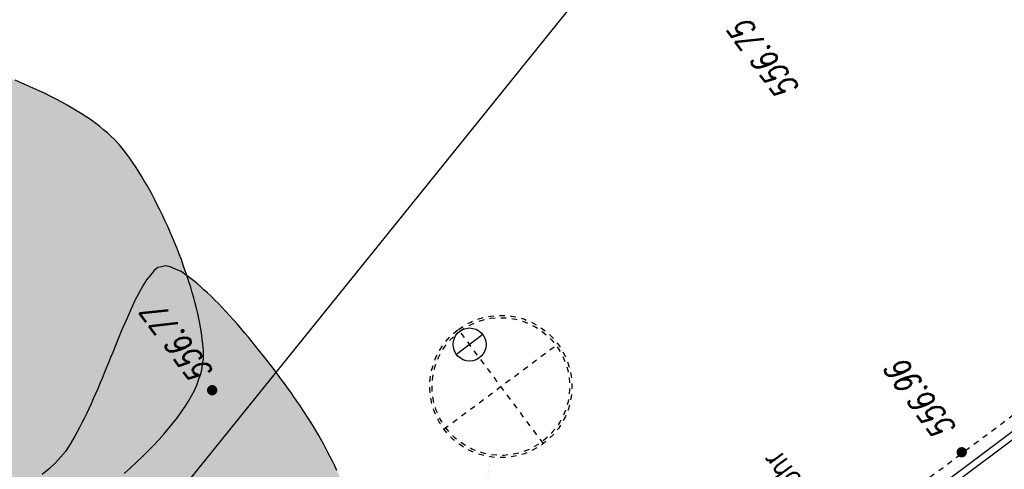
# Model space of a CAD drawing. Header units: metres. Extents: x 2 to 485, y 6 to 594.
# Tile 148 of 176: x 269 to 287, y 401 to 409. Entities that reach past the tile are written whole.
import ezdxf
from ezdxf.enums import TextEntityAlignment as Align

# ---------------------------------------------------------------- set-up
doc = ezdxf.new("R2010")
doc.units = ezdxf.units.M
doc.header["$LTSCALE"] = 0.0125
doc.linetypes.add('237-14_Züricher Str._GL_3_RW_2014-11-28_bea$0$STRICHLINIE2', pattern=[9.524999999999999, 6.35, -3.175])
doc.linetypes.add('260241_A_bea$0$PUNKTIERT', pattern=[0.2, 0, -0.2])
for name, color, linetype in [('237-14_Züricher Str._GL_3_RW_2014-11-28_bea$0$_GRU_Regenwasser', 150, '237-14_Züricher Str._GL_3_RW_2014-11-28_bea$0$STRICHLINIE2'), ('237-14_Züricher Str._GL_3_RW_2014-11-28_bea$0$_GRU_Symbole', 51, 'Continuous'), ('260241_A_bea$0$B07_FLSTGR', 9, 'Continuous'), ('260241_A_bea$0$B10_GEBAEUDE', 1, 'Continuous'), ('260241_A_bea$0$B13_GEB_ZUBEHOER', 12, 'Continuous'), ('260241_A_bea$0$B25_EINFASS_GEPKT', 7, '260241_A_bea$0$PUNKTIERT'), ('260241_A_bea$0$B31_BEWLIN', 3, 'Continuous'), ('260241_A_bea$0$B34_ZUBEHOER_1', 6, 'Continuous'), ('260241_A_bea$0$B53_HAUPTHOEHEN', 4, 'Continuous'), ('260241_A_bea$0$B54_HOEHEN', 253, 'Continuous')]:
    doc.layers.add(name, color=color, linetype=linetype)
doc.layers.add('260241_A_bea$0$f_fill_baum', color=86, linetype='Continuous', lineweight=18)
doc.styles.add('260241_A_bea$0$ROMANS', font='ROMANS')

# ---------------------------------------------------------------- blocks, each defined once
blk = doc.blocks.new('260241_A_bea$0$HOEHENPKT_ZENTR')
at = {"const_width": 0.75}
blk.add_lwpolyline([(-0.375, 0, 1), (0.375, 0, 1)], format="xyb", close=True, dxfattribs=at)

msp = doc.modelspace()

# ---------------------------------------------------------------- hatches: boundary and pattern name
at = {"layer": '260241_A_bea$0$f_fill_baum'}
h = msp.add_hatch(color=256, dxfattribs=at)
h.dxf.hatch_style = 1
h.paths.add_polyline_path([(257.7038542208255, 399.4094537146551), (257.7299992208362, 399.3364407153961), (257.7639992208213, 399.2604407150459), (257.8039992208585, 399.1814407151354), (257.8449992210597, 399.1034407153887), (257.8929992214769, 399.0224407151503), (257.9459992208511, 398.939440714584), (257.9989992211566, 398.8564407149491), (258.0579992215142, 398.7714407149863), (258.1219992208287, 398.6854407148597), (258.1849992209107, 398.5984407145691), (258.2529992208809, 398.5104407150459), (258.3259992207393, 398.4214407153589), (258.3989992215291, 398.3334407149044), (258.4769992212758, 398.2454407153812), (258.5579992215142, 398.1564407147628), (258.6379992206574, 398.0674407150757), (258.7219992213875, 397.9784407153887), (258.8089992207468, 397.8894407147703), (258.8959992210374, 397.8014407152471), (258.9859992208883, 397.7134407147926), (259.0779992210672, 397.627440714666), (259.169999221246, 397.5414407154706), (259.2649992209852, 397.4564407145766), (259.3609992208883, 397.3734407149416), (259.4569992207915, 397.2904407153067), (259.5539992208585, 397.2094407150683), (259.6519992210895, 397.1304407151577), (259.7489992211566, 397.0514407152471), (259.8469992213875, 396.974440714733), (259.9449992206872, 396.9004407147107), (260.0429992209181, 396.8274407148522), (260.1409992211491, 396.7574407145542), (260.2389992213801, 396.6914407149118), (260.3369992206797, 396.6254407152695), (260.4339992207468, 396.5634407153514), (260.5299992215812, 396.5054407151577), (260.6249992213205, 396.447440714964), (260.7179992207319, 396.3934407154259), (260.8089992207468, 396.3444407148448), (260.9009992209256, 396.2964407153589), (260.9909992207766, 396.2534407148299), (261.0779992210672, 396.2154407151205), (261.2499992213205, 396.1394407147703), (261.4099992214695, 396.0864407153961), (261.5530422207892, 396.0610397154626), (261.7299992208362, 396.0294407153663), (261.9299992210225, 396.0324407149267), (262.1469992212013, 396.0624407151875), (262.2549992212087, 396.0774407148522), (262.3679992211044, 396.099440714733), (262.4839992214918, 396.127440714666), (262.599999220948, 396.1554407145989), (262.7199992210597, 396.189440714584), (262.8429992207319, 396.2294407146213), (262.9659992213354, 396.2694407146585), (263.0919992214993, 396.314440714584), (263.2199992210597, 396.3644407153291), (263.3479992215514, 396.4154407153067), (263.4779992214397, 396.4704407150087), (263.6099992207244, 396.5294407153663), (263.7419992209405, 396.5884407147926), (263.8749992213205, 396.6504407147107), (264.008999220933, 396.7164407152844), (264.1429992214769, 396.7814407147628), (264.2769992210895, 396.849440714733), (264.4109992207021, 396.920440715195), (264.544999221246, 396.9914407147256), (264.6799992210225, 397.064440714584), (264.8139992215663, 397.1394407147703), (264.9479992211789, 397.2144407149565), (265.0819992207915, 397.2914407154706), (265.2139992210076, 397.3694407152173), (265.3459992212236, 397.4464407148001), (265.4769992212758, 397.5244407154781), (265.6059992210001, 397.6034407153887), (265.7349992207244, 397.6814407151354), (265.8609992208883, 397.759440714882), (265.9849992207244, 397.8364407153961), (266.1089992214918, 397.9144407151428), (266.2309992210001, 397.9914407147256), (266.348999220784, 398.0674407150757), (266.4669992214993, 398.142440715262), (266.5809992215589, 398.2164407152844), (266.6909992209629, 398.2884407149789), (266.801999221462, 398.3604407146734), (266.9079992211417, 398.4304407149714), (267.009999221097, 398.4974407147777), (267.1119992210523, 398.564440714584), (267.2089992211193, 398.6284407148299), (267.3015522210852, 398.6897187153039), (267.3949992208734, 398.7514407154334), (267.4949992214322, 398.8174407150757), (267.599999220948, 398.8864407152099), (267.7059992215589, 398.9564407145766), (267.8169992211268, 399.0294407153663), (267.9319992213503, 399.1064407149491), (268.0469992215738, 399.1824407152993), (268.1649992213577, 399.2624407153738), (268.2859992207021, 399.3444407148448), (268.4069992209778, 399.4264407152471), (268.5309992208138, 399.5114407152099), (268.6559992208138, 399.5984407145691), (268.7819992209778, 399.6864407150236), (268.9099992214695, 399.7764407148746), (269.0389992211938, 399.8684407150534), (269.1669992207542, 399.9594407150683), (269.2959992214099, 400.0534407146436), (269.4239992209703, 400.1484407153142), (269.551999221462, 400.2444407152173), (269.6799992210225, 400.3414407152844), (269.8069992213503, 400.439440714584), (269.9339992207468, 400.5384407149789), (270.0599992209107, 400.6384407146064), (270.1829992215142, 400.7394407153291), (270.3059992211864, 400.8404407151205), (270.4259992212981, 400.9414407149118), (270.5429992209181, 401.0434407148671), (270.6589992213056, 401.1454407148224), (270.7709992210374, 401.2474407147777), (270.8789992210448, 401.349440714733), (270.9869992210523, 401.4514407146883), (271.0909992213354, 401.5534407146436), (271.1889992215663, 401.6554407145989), (271.286999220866, 401.7584407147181), (271.3789992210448, 401.8604407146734), (271.4639992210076, 401.9624407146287), (271.5489992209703, 402.0634407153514), (271.626999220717, 402.1634407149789), (271.696999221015, 402.2624407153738), (271.766999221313, 402.3624407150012), (271.8289992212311, 402.4614407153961), (271.8819992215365, 402.5584407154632), (271.9349992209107, 402.6554407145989), (271.9789992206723, 402.7504407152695), (272.0119992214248, 402.8444407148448), (272.044999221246, 402.9374407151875), (272.0679992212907, 403.0284407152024), (272.0809672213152, 403.118201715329), (272.0969992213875, 403.2384407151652), (272.0969992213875, 403.3814407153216), (272.0819992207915, 403.5394407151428), (272.0659992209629, 403.6964407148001), (272.0359992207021, 403.8694407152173), (271.9939992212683, 404.052440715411), (271.9729992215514, 404.1444407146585), (271.9489992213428, 404.2384407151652), (271.9229992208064, 404.3344407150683), (271.8959992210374, 404.4304407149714), (271.8669992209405, 404.5274407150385), (271.8349992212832, 404.6264407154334), (271.8029992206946, 404.7254407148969), (271.7689992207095, 404.8254407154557), (271.7329992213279, 404.9254407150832), (271.6979992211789, 405.0264407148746), (271.6599992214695, 405.127440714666), (271.6199992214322, 405.2284407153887), (271.579999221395, 405.3284407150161), (271.5379992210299, 405.4284407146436), (271.4949992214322, 405.5274407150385), (271.4509992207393, 405.6264407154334), (271.4059992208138, 405.7234407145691), (271.3599992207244, 405.8194407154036), (271.3139992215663, 405.9154407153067), (271.266999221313, 406.0104407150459), (271.2189992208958, 406.1024407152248), (271.1709992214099, 406.1944407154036), (271.1229992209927, 406.2844407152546), (271.0739992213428, 406.3714407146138), (271.0239992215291, 406.4574407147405), (270.973999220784, 406.5404407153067), (270.9239992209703, 406.6204407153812), (270.8739992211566, 406.7004407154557), (270.8239992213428, 406.7764407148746), (270.7739992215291, 406.8474407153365), (270.6729992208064, 406.9894407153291), (270.5729992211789, 407.1124407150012), (270.4751822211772, 407.2124077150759), (270.4179992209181, 407.2694407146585), (270.3549992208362, 407.3264407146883), (270.2859992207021, 407.3834407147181), (270.2169992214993, 407.4414407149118), (270.1429992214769, 407.4984407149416), (270.0629992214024, 407.5554407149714), (269.9829992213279, 407.6114407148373), (269.8969992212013, 407.6674407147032), (269.8069992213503, 407.7224407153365), (269.7169992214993, 407.7764407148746), (269.6219992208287, 407.830440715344), (269.5239992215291, 407.8834407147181), (269.4259992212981, 407.9364407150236), (269.3249992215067, 407.9884407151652), (269.2209992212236, 408.0394407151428), (269.1159992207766, 408.0904407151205), (269.0079992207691, 408.1394407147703), (268.8979992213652, 408.1874407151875), (268.7879992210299, 408.2354407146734), (268.6759992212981, 408.2814407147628), (268.5629992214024, 408.3264407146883), (268.4499992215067, 408.3714407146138), (268.3349992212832, 408.4154407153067), (268.2199992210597, 408.4574407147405), (268.1049992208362, 408.4994407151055), (267.9889992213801, 408.5394407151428), (267.8729992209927, 408.5774407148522), (267.7559992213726, 408.6144407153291), (267.6399992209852, 408.6494407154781), (267.5239992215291, 408.6824407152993), (267.4079992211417, 408.7154407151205), (267.2929992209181, 408.7464407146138), (267.1799992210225, 408.7754407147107), (267.0669992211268, 408.8044407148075), (266.954999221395, 408.830440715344), (266.8459992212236, 408.8544407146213), (266.7359992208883, 408.877440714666), (266.6289992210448, 408.8984407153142), (266.5239992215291, 408.9164407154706), (266.419999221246, 408.9344407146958), (266.3189992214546, 408.9494407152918), (266.2219992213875, 408.9614407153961), (266.0269992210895, 408.9854407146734), (265.8469992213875, 408.9964407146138), (265.6882892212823, 408.9943247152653), (265.5649992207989, 408.9914407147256), (265.4349992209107, 408.9814407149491), (265.2999992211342, 408.9634407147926), (265.1649992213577, 408.9454407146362), (265.0239992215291, 408.920440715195), (264.8779992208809, 408.8874407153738), (264.731999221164, 408.8544407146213), (264.5809992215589, 408.814440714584), (264.426999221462, 408.767440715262), (264.2719992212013, 408.7204407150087), (264.1129992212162, 408.6664407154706), (263.9509992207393, 408.6064407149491), (263.7899992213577, 408.5474407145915), (263.6259992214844, 408.482440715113), (263.4609992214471, 408.412440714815), (263.294999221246, 408.3424407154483), (263.1279992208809, 408.2664407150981), (262.9599992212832, 408.1864407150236), (262.8759992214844, 408.1464407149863), (262.7919992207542, 408.1054407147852), (262.7079992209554, 408.0634407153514), (262.6239992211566, 408.0214407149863), (262.5399992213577, 407.9774407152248), (262.4559992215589, 407.9324407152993), (262.3719992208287, 407.8884407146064), (262.2889992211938, 407.8434407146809), (262.2059992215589, 407.7974407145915), (262.1229992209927, 407.7514407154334), (262.0399992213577, 407.7044407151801), (261.9579992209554, 407.6574407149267), (261.8749992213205, 407.6094407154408), (261.7929992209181, 407.5604407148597), (261.7109992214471, 407.5114407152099), (261.6289992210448, 407.4624407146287), (261.5479992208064, 407.412440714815), (261.4679992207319, 407.3624407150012), (261.3879992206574, 407.3114407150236), (261.3079992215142, 407.2604407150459), (261.2289992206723, 407.2084407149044), (261.1499992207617, 407.1564407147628), (261.071999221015, 407.1034407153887), (260.9939992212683, 407.0504407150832), (260.9169992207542, 406.9974407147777), (260.8409992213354, 406.9444407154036), (260.7659992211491, 406.8904407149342), (260.6899992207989, 406.8364407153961), (260.614999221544, 406.7824407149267), (260.5419992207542, 406.7274407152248), (260.4689992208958, 406.6724407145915), (260.3979992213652, 406.6174407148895), (260.3279992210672, 406.5624407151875), (260.2579992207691, 406.5074407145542), (260.1889992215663, 406.4524407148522), (260.1219992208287, 406.3974407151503), (259.9869992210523, 406.2864407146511), (259.8579992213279, 406.1744407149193), (259.7359992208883, 406.0624407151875), (259.6139992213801, 405.9504407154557), (259.4989992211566, 405.8394407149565), (259.3929992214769, 405.7284407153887), (259.2859992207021, 405.6174407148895), (259.1879992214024, 405.5074407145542), (259.098999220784, 405.3994407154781), (259.008999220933, 405.2904407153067), (258.9279992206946, 405.1824407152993), (258.8584742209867, 405.0768497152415), (258.8069992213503, 404.9984407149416), (258.7549992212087, 404.9134407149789), (258.7039992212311, 404.822440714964), (258.6529992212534, 404.7314407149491), (258.6029992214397, 404.634440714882), (258.5529992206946, 404.5314407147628), (258.5029992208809, 404.4284407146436), (258.4539992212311, 404.3204407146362), (258.4059992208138, 404.2074407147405), (258.356999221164, 404.0944407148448), (258.3089992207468, 403.9764407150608), (258.2619992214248, 403.8544407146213), (258.2159992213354, 403.7334407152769), (258.1709992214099, 403.6084407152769), (258.1279992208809, 403.4804407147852), (258.0839992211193, 403.3514407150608), (258.0419992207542, 403.2204407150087), (258.001999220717, 403.0874407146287), (257.9619992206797, 402.9544407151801), (257.9239992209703, 402.8194407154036), (257.8879992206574, 402.6834407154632), (257.8529992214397, 402.5484407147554), (257.8199992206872, 402.412440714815), (257.7899992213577, 402.2754407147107), (257.758999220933, 402.1384407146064), (257.7309992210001, 402.0014407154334), (257.7059992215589, 401.8654407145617), (257.6799992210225, 401.7284407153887), (257.6569992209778, 401.5924407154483), (257.6369992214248, 401.4574407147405), (257.6169992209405, 401.3234407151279), (257.6009992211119, 401.1904407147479), (257.5879992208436, 401.0604407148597), (257.5759992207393, 400.9314407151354), (257.5669992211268, 400.8044407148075), (257.5619992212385, 400.6804407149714), (257.5569992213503, 400.5564407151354), (257.5549992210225, 400.4354407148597), (257.5579992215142, 400.3184407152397), (257.5609992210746, 400.2024407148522), (257.5679992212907, 400.0904407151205), (257.579999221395, 399.9834407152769), (257.6019992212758, 399.7694407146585), (257.641999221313, 399.5754407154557)])
h = msp.add_hatch(color=256, dxfattribs=at)
h.dxf.hatch_style = 1
h.paths.add_polyline_path([(269.5021612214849, 401.444010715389), (269.4124772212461, 401.3391137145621), (269.2994772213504, 401.2341137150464), (269.1704772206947, 401.1291137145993), (269.1054772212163, 401.0761137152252), (269.0354772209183, 401.0231137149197), (268.9624772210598, 400.9701137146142), (268.8904772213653, 400.9171137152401), (268.8144772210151, 400.8641137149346), (268.7364772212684, 400.8111137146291), (268.6584772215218, 400.758113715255), (268.5774772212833, 400.7051137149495), (268.495477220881, 400.652113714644), (268.4144772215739, 400.6001137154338), (268.3314772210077, 400.5481137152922), (268.2474772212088, 400.4961137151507), (268.16347722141, 400.4441137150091), (268.0794772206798, 400.3921137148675), (267.995477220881, 400.340113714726), (267.9104772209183, 400.2871137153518), (267.8254772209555, 400.2351137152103), (267.7424772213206, 400.1831137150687), (267.6594772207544, 400.1311137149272), (267.5784772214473, 400.0791137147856), (267.4994772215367, 400.027113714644), (267.4204772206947, 399.9761137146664), (267.343477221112, 399.9251137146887), (267.2694772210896, 399.875113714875), (267.1954772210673, 399.8241137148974), (267.1244772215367, 399.7741137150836), (267.0574772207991, 399.7241137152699), (266.9894772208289, 399.6741137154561), (266.9264772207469, 399.6241137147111), (266.8674772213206, 399.5751137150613), (266.7514772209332, 399.4771137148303), (266.6544772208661, 399.3801137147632), (266.5844772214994, 399.2861137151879), (266.5154772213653, 399.1921137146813), (266.4724772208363, 399.1011137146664), (266.4647532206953, 399.0122217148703), (266.4584772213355, 398.9501137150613), (266.468477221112, 398.8761137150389), (266.4904772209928, 398.793113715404), (266.5124772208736, 398.7091137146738), (266.5474772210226, 398.6171137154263), (266.5914772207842, 398.5181137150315), (266.6364772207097, 398.4201137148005), (266.691477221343, 398.3151137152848), (266.753477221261, 398.2071137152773), (266.815477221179, 398.1001137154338), (266.8854772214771, 397.9891137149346), (266.9594772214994, 397.8781137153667), (267.0334772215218, 397.7661137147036), (267.1114772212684, 397.6541137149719), (267.191477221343, 397.5451137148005), (267.2724772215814, 397.4361137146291), (267.3544772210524, 397.3291137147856), (267.4354772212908, 397.2281137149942), (267.5164772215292, 397.1261137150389), (267.5974772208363, 397.0301137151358), (267.6744772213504, 396.9421137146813), (267.7504772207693, 396.8531137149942), (267.823477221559, 396.7721137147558), (267.8898442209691, 396.7039167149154), (267.9524772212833, 396.6371137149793), (268.0214772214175, 396.570113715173), (268.0964772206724, 396.5011137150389), (268.1714772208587, 396.4331137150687), (268.2514772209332, 396.3631137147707), (268.335477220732, 396.293113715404), (268.4194772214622, 396.223113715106), (268.5084772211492, 396.152113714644), (268.600477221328, 396.0811137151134), (268.6924772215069, 396.0091137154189), (268.78847722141, 395.937113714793), (268.8874772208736, 395.8661137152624), (268.9864772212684, 395.7951137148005), (269.0884772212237, 395.7251137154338), (269.1934772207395, 395.6551137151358), (269.2974772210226, 395.5851137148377), (269.4044772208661, 395.5161137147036), (269.5124772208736, 395.4481137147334), (269.620477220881, 395.3811137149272), (269.7304772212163, 395.3151137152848), (269.8414772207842, 395.2511137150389), (269.9534772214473, 395.188113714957), (270.065477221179, 395.1271137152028), (270.1774772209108, 395.0691137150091), (270.2894772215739, 395.0101137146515), (270.4014772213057, 394.9541137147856), (270.5124772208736, 394.9011137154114), (270.6234772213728, 394.8471137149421), (270.7344772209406, 394.7971137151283), (270.843477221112, 394.7511137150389), (270.9534772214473, 394.7051137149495), (271.0614772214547, 394.6621137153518), (271.1674772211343, 394.6241137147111), (271.2744772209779, 394.5861137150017), (271.3794772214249, 394.5531137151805), (271.4814772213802, 394.5251137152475), (271.5834772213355, 394.4961137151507), (271.6824772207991, 394.4721137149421), (271.7774772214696, 394.4531137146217), (271.8734772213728, 394.4351137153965), (271.9664772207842, 394.4221137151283), (272.0544772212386, 394.4151137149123), (272.2304772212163, 394.4001137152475), (272.3904772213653, 394.4091137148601), (272.5289362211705, 394.4472007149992), (272.6474772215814, 394.480113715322), (272.7784772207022, 394.5421137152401), (272.9154772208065, 394.6271137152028), (272.9834772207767, 394.6691137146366), (273.0534772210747, 394.7171137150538), (273.1244772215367, 394.7701137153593), (273.1964772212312, 394.8241137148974), (273.2694772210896, 394.8821137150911), (273.343477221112, 394.945113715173), (273.4164772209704, 395.008113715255), (273.4904772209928, 395.0751137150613), (273.5644772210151, 395.1461137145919), (273.6394772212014, 395.2181137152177), (273.7144772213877, 395.293113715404), (273.7894772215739, 395.3711137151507), (273.8634772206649, 395.4491137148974), (273.9374772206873, 395.5301137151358), (274.0104772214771, 395.6131137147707), (274.0824772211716, 395.695113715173), (274.1544772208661, 395.7801137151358), (274.2244772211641, 395.8661137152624), (274.2944772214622, 395.9521137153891), (274.3634772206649, 396.0401137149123), (274.4304772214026, 396.1291137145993), (274.4974772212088, 396.2191137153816), (274.5624772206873, 396.3091137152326), (274.6254772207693, 396.3991137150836), (274.6874772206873, 396.4891137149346), (274.7474772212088, 396.5791137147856), (274.8044772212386, 396.668113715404), (274.8604772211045, 396.7571137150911), (274.91347722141, 396.8461137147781), (274.9634772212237, 396.9331137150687), (275.0134772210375, 397.0211137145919), (275.0604772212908, 397.1071137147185), (275.1024772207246, 397.1921137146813), (275.1444772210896, 397.2761137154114), (275.1824772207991, 397.3581137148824), (275.2154772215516, 397.437113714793), (275.2824772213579, 397.5961137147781), (275.3314772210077, 397.7451137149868), (275.3568492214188, 397.8772897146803), (275.3804772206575, 398.0041137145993), (275.3894772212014, 398.1461137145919), (275.3844772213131, 398.3011137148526), (275.3794772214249, 398.4551137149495), (275.3614772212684, 398.6211137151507), (275.3324772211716, 398.7951137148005), (275.3034772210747, 398.9691137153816), (275.2634772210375, 399.1511137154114), (275.2154772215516, 399.3381137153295), (275.191477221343, 399.4321137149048), (275.1654772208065, 399.527113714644), (275.1374772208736, 399.6221137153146), (275.1094772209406, 399.7171137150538), (275.0794772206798, 399.812113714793), (275.0474772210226, 399.9071137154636), (275.0154772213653, 400.0021137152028), (274.9814772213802, 400.0971137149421), (274.9464772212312, 400.1921137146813), (274.9124772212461, 400.2881137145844), (274.8764772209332, 400.383113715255), (274.8394772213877, 400.4771137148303), (274.8024772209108, 400.5711137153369), (274.7644772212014, 400.6641137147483), (274.725477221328, 400.7551137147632), (274.6864772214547, 400.8461137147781), (274.6464772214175, 400.9361137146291), (274.6054772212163, 401.0241137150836), (274.565477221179, 401.1131137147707), (274.5244772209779, 401.2001137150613), (274.4834772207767, 401.2841137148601), (274.4424772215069, 401.3681137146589), (274.4004772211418, 401.4491137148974), (274.3594772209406, 401.5281137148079), (274.2774772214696, 401.687113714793), (274.1954772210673, 401.8351137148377), (274.1167632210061, 401.9674947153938), (274.0784772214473, 402.0291137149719), (274.0364772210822, 402.0961137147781), (273.9914772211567, 402.1661137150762), (273.9464772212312, 402.2361137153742), (273.898477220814, 402.3101137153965), (273.8474772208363, 402.3861137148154), (273.7964772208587, 402.4621137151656), (273.7424772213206, 402.5401137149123), (273.6854772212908, 402.6201137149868), (273.628477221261, 402.7001137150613), (273.5684772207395, 402.7821137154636), (273.5064772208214, 402.8651137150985), (273.4454772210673, 402.9481137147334), (273.3824772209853, 403.0321137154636), (273.3174772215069, 403.1171137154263), (273.2524772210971, 403.2011137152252), (273.1864772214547, 403.285113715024), (273.1194772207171, 403.3691137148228), (273.0524772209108, 403.4531137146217), (272.9844772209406, 403.5361137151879), (272.9154772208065, 403.6181137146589), (272.8474772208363, 403.7001137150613), (272.7784772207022, 403.7811137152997), (272.710477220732, 403.8601137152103), (272.6414772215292, 403.938113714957), (272.573477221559, 404.0141137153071), (272.5054772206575, 404.0871137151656), (272.4374772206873, 404.160113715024), (272.3694772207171, 404.2291137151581), (272.3024772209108, 404.2951137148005), (272.2364772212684, 404.3611137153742), (272.1714772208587, 404.4231137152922), (272.1074772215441, 404.4811137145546), (272.0444772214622, 404.5391137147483), (271.9824772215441, 404.5921137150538), (271.9234772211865, 404.640113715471), (271.8034772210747, 404.7351137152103), (271.6924772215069, 404.8091137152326), (271.593477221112, 404.8541137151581), (271.4944772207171, 404.8991137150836), (271.4084772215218, 404.9161137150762), (271.3394742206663, 404.8988047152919), (271.2714772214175, 404.8811137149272), (271.2044772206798, 404.8281137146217), (271.1364772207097, 404.7461137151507), (271.0674772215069, 404.6631137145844), (270.9974772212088, 404.5521137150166), (270.9264772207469, 404.4191137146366), (270.8554772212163, 404.2871137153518), (270.7834772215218, 404.1341137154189), (270.710477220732, 403.9671137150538), (270.6744772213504, 403.8841137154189), (270.6374772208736, 403.7981137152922), (270.600477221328, 403.7091137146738), (270.5634772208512, 403.6201137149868), (270.5264772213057, 403.5291137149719), (270.4884772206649, 403.4361137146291), (270.4504772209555, 403.3431137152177), (270.4114772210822, 403.2491137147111), (270.3724772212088, 403.1541137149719), (270.3344772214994, 403.0601137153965), (270.2964772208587, 402.9661137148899), (270.2574772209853, 402.8721137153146), (270.218477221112, 402.7781137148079), (270.1784772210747, 402.6841137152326), (270.1384772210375, 402.5921137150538), (270.0974772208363, 402.4991137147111), (270.0564772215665, 402.4081137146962), (270.0154772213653, 402.3191137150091), (269.9744772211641, 402.2311137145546), (269.933477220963, 402.1451137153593), (269.8914772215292, 402.063113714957), (269.8494772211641, 401.980113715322), (269.8064772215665, 401.9011137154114), (269.7634772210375, 401.8261137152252), (269.6774772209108, 401.6781137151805), (269.5904772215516, 401.5481137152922)])

# ---------------------------------------------------------------- linework, layer by layer
at = {"layer": '237-14_Züricher Str._GL_3_RW_2014-11-28_bea$0$_GRU_Regenwasser', "const_width": 0.0005, "flags": 128}
msp.add_lwpolyline([(272.6788973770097, 393.255212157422), (276.5433662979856, 396.1385938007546), (277.3151683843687, 401.4469952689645)], dxfattribs=at)
at = {"layer": '237-14_Züricher Str._GL_3_RW_2014-11-28_bea$0$_GRU_Symbole', "linetype": '237-14_Züricher Str._GL_3_RW_2014-11-28_bea$0$STRICHLINIE2', "ltscale": 0.05}
for p, q in [((278.2740944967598, 401.6898721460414), (276.7292340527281, 403.760380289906)), ((276.4664102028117, 401.9526959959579), (278.5369183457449, 403.4975564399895))]:
    msp.add_line(p, q, dxfattribs=at)
at = {"layer": '237-14_Züricher Str._GL_3_RW_2014-11-28_bea$0$_GRU_Symbole'}
msp.add_line((277.1740008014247, 403.665941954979), (276.6931081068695, 403.3071352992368), dxfattribs=at)
msp.add_circle((276.9335544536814, 403.4865386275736), 0.3, dxfattribs=at)
at = {"layer": '237-14_Züricher Str._GL_3_RW_2014-11-28_bea$0$_GRU_Symbole', "linetype": '237-14_Züricher Str._GL_3_RW_2014-11-28_bea$0$STRICHLINIE2', "ltscale": 0.05}
for major_axis, ratio, start_param, end_param in [((-0.1858445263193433, -1.278225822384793), 0.9999999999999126, 3.926990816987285, 10.21017612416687), ((-0.179849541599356, -1.236992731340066), 0.9999999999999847, 3.926990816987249, 10.21017612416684)]:
    msp.add_ellipse((277.5016642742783, 402.7251262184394), major_axis=major_axis, ratio=ratio, start_param=start_param, end_param=end_param, dxfattribs=at)
at = {"layer": '260241_A_bea$0$B07_FLSTGR', "color": 30, "linetype": 'Continuous'}
msp.add_line((252.4415212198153, 377.0003067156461), (329.8215212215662, 472.8403067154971), dxfattribs=at)
at = {"layer": '260241_A_bea$0$B10_GEBAEUDE', "color": 7, "linetype": 'Continuous'}
msp.add_line((294.664416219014, 407.6482277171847), (273.2633502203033, 391.6340147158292), dxfattribs=at)
at = {"layer": '260241_A_bea$0$B13_GEB_ZUBEHOER', "color": 7, "linetype": 'Continuous'}
msp.add_line((294.5925212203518, 407.7443067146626), (273.0955212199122, 391.6583067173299), dxfattribs=at)
at = {"layer": '260241_A_bea$0$B25_EINFASS_GEPKT', "color": 7, "linetype": '260241_A_bea$0$PUNKTIERT', "ltscale": 0.5}
msp.add_line((297.388758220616, 410.1134547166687), (283.8516732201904, 399.9942967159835), dxfattribs=at)
at = {"layer": '260241_A_bea$0$B31_BEWLIN', "linetype": 'Continuous'}
for points in [[(270.6589992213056, 401.1454407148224), (270.7709992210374, 401.2474407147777), (270.8789992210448, 401.349440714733), (270.9869992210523, 401.4514407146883), (271.0909992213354, 401.5534407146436), (271.1889992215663, 401.6554407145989), (271.286999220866, 401.7584407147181), (271.3789992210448, 401.8604407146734), (271.4639992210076, 401.9624407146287), (271.5489992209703, 402.0634407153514), (271.626999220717, 402.1634407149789), (271.696999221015, 402.2624407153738), (271.766999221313, 402.3624407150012), (271.8289992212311, 402.4614407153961), (271.8819992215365, 402.5584407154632), (271.9349992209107, 402.6554407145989), (271.9789992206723, 402.7504407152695), (272.0119992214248, 402.8444407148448), (272.044999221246, 402.9374407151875), (272.0679992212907, 403.0284407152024), (272.0809672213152, 403.118201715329), (272.0969992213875, 403.2384407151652), (272.0969992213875, 403.3814407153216), (272.0819992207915, 403.5394407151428), (272.0659992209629, 403.6964407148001), (272.0359992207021, 403.8694407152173), (271.9939992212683, 404.052440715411), (271.9729992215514, 404.1444407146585), (271.9489992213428, 404.2384407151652), (271.9229992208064, 404.3344407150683), (271.8959992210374, 404.4304407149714), (271.8669992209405, 404.5274407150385), (271.8349992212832, 404.6264407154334), (271.8029992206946, 404.7254407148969), (271.7689992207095, 404.8254407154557), (271.7329992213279, 404.9254407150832), (271.6979992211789, 405.0264407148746), (271.6599992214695, 405.127440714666), (271.6199992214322, 405.2284407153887), (271.579999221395, 405.3284407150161), (271.5379992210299, 405.4284407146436), (271.4949992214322, 405.5274407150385), (271.4509992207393, 405.6264407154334), (271.4059992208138, 405.7234407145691), (271.3599992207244, 405.8194407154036), (271.3139992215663, 405.9154407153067), (271.266999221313, 406.0104407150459), (271.2189992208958, 406.1024407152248), (271.1709992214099, 406.1944407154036), (271.1229992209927, 406.2844407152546), (271.0739992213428, 406.3714407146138), (271.0239992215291, 406.4574407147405), (270.973999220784, 406.5404407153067), (270.9239992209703, 406.6204407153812), (270.8739992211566, 406.7004407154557), (270.8239992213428, 406.7764407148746), (270.7739992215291, 406.8474407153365), (270.6729992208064, 406.9894407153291), (270.5729992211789, 407.1124407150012), (270.4751822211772, 407.2124077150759), (270.4179992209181, 407.2694407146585), (270.3549992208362, 407.3264407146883), (270.2859992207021, 407.3834407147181), (270.2169992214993, 407.4414407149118), (270.1429992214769, 407.4984407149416), (270.0629992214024, 407.5554407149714), (269.9829992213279, 407.6114407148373), (269.8969992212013, 407.6674407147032), (269.8069992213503, 407.7224407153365), (269.7169992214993, 407.7764407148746), (269.6219992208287, 407.830440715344), (269.5239992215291, 407.8834407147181), (269.4259992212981, 407.9364407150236), (269.3249992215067, 407.9884407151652), (269.2209992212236, 408.0394407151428), (269.1159992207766, 408.0904407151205), (269.0079992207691, 408.1394407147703), (268.8979992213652, 408.1874407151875), (268.7879992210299, 408.2354407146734), (268.6759992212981, 408.2814407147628)], [(274.5244772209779, 401.2001137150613), (274.4834772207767, 401.2841137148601), (274.4424772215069, 401.3681137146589), (274.4004772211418, 401.4491137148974), (274.3594772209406, 401.5281137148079), (274.2774772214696, 401.687113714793), (274.1954772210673, 401.8351137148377), (274.1167632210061, 401.9674947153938), (274.0784772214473, 402.0291137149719), (274.0364772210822, 402.0961137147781), (273.9914772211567, 402.1661137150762), (273.9464772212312, 402.2361137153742), (273.898477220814, 402.3101137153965), (273.8474772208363, 402.3861137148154), (273.7964772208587, 402.4621137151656), (273.7424772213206, 402.5401137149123), (273.6854772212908, 402.6201137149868), (273.628477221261, 402.7001137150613), (273.5684772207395, 402.7821137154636), (273.5064772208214, 402.8651137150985), (273.4454772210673, 402.9481137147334), (273.3824772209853, 403.0321137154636), (273.3174772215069, 403.1171137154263), (273.2524772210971, 403.2011137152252), (273.1864772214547, 403.285113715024), (273.1194772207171, 403.3691137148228), (273.0524772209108, 403.4531137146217), (272.9844772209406, 403.5361137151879), (272.9154772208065, 403.6181137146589), (272.8474772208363, 403.7001137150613), (272.7784772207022, 403.7811137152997), (272.710477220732, 403.8601137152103), (272.6414772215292, 403.938113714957), (272.573477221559, 404.0141137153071), (272.5054772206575, 404.0871137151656), (272.4374772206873, 404.160113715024), (272.3694772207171, 404.2291137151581), (272.3024772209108, 404.2951137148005), (272.2364772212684, 404.3611137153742), (272.1714772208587, 404.4231137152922), (272.1074772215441, 404.4811137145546), (272.0444772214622, 404.5391137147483), (271.9824772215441, 404.5921137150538), (271.9234772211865, 404.640113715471), (271.8034772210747, 404.7351137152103), (271.6924772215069, 404.8091137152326), (271.593477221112, 404.8541137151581), (271.4944772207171, 404.8991137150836), (271.4084772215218, 404.9161137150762), (271.3394742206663, 404.8988047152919), (271.2714772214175, 404.8811137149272), (271.2044772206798, 404.8281137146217), (271.1364772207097, 404.7461137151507), (271.0674772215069, 404.6631137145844), (270.9974772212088, 404.5521137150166), (270.9264772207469, 404.4191137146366), (270.8554772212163, 404.2871137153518), (270.7834772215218, 404.1341137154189), (270.710477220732, 403.9671137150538), (270.6744772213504, 403.8841137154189), (270.6374772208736, 403.7981137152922), (270.600477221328, 403.7091137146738), (270.5634772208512, 403.6201137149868), (270.5264772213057, 403.5291137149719), (270.4884772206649, 403.4361137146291), (270.4504772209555, 403.3431137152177), (270.4114772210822, 403.2491137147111), (270.3724772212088, 403.1541137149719), (270.3344772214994, 403.0601137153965), (270.2964772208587, 402.9661137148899), (270.2574772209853, 402.8721137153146), (270.218477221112, 402.7781137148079), (270.1784772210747, 402.6841137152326), (270.1384772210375, 402.5921137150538), (270.0974772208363, 402.4991137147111), (270.0564772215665, 402.4081137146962), (270.0154772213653, 402.3191137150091), (269.9744772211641, 402.2311137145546), (269.933477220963, 402.1451137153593), (269.8914772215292, 402.063113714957), (269.8494772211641, 401.980113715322), (269.8064772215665, 401.9011137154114), (269.7634772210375, 401.8261137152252), (269.6774772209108, 401.6781137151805), (269.5904772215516, 401.5481137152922), (269.5021612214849, 401.444010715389), (269.5021612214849, 401.444010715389), (269.4124772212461, 401.3391137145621), (269.2994772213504, 401.2341137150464), (269.1704772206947, 401.1291137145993)]]:
    msp.add_lwpolyline(points, dxfattribs=at)

# ---------------------------------------------------------------- block references
at = {"layer": '260241_A_bea$0$B54_HOEHEN', "color": 252, "xscale": 0.125, "yscale": 0.125}
for p in [(272.257521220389, 402.6583067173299), (285.8725212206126, 401.532306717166)]:
    msp.add_blockref('260241_A_bea$0$HOEHENPKT_ZENTR', p, dxfattribs=at)

# ---------------------------------------------------------------- texts
at = {"layer": '260241_A_bea$0$B34_ZUBEHOER_1', "color": 252, "style": '260241_A_bea$0$ROMANS', "width": 0.75}
msp.add_text('rohr', height=0.45, rotation=126.314429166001, dxfattribs=at).set_placement((283.0971746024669, 400.8693129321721))
at = {"layer": '260241_A_bea$0$B53_HAUPTHOEHEN', "color": 252, "style": '260241_A_bea$0$ROMANS', "oblique": 15.000035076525, "width": 0.75}
msp.add_text('556.75', height=0.45, rotation=126.641840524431, dxfattribs=at).set_placement((281.8132432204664, 409.280156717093), align=Align.MIDDLE_RIGHT)
for s, rotation, p in [('556.77', 126.641840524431, (272.1151822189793, 402.8496747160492)), ('556.96', 126.641840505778, (285.6131792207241, 401.8297157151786))]:
    msp.add_text(s, height=0.45, rotation=rotation, dxfattribs=at).set_placement(p, align=Align.MIDDLE_LEFT)

doc.saveas('drawing.dxf')
